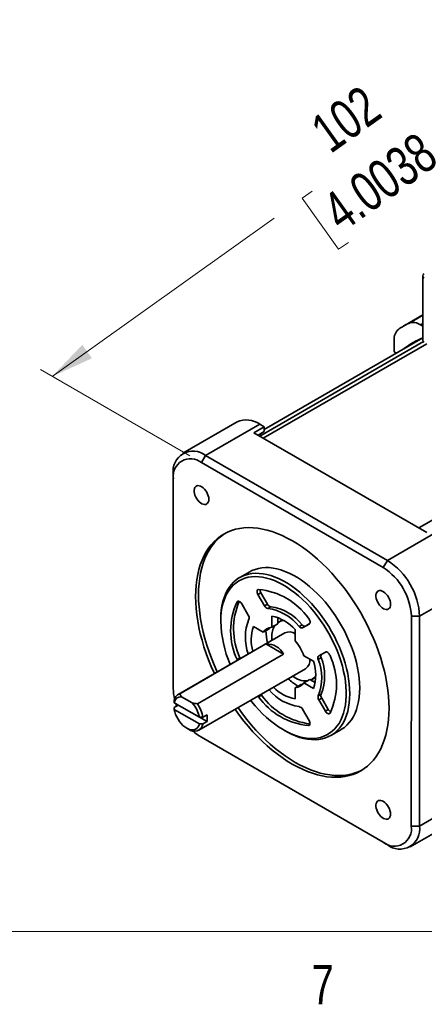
# Model space of a CAD drawing. Header units: millimetres. Extents: x 11 to 421, y 5 to 275.
# Tile 3 of 20: x 73 to 97, y 6 to 65. Entities that reach past the tile are written whole.
import ezdxf

# ---------------------------------------------------------------- set-up
doc = ezdxf.new("R2010")
doc.units = ezdxf.units.MM
doc.styles.add('SLDTEXTSTYLE0', font='TXT', dxfattribs={"width": 0.75})
doc.dimstyles.new('SLDDIMSTYLE4', dxfattribs={"dimtxt": 0.18, "dimasz": 3, "dimexe": 0, "dimexo": 0.0625, "dimgap": 0, "dimtad": 0, "dimtih": 1, "dimtoh": 1, "dimdec": 0, "dimrnd": 1e-09, "dimzin": 0, "dimdsep": 46, "dimtxsty": 'Standard', "dimsah": 1, "dimcen": 0.09, "dimadec": 0, "dimazin": 0, "dimtfac": 3, "dimtdec": 0, "dimtofl": 0, "dimtmove": 0, "dimatfit": 3, "dimfxl": 1, "dimfrac": 2, "dimtolj": 1, "dimtzin": 0, "dimarcsym": 0})
doc.dimstyles.new('SLDDIMSTYLE5', dxfattribs={"dimtxt": 2.38125, "dimasz": 3, "dimexe": 0, "dimexo": 0.0625, "dimgap": 0.595313, "dimtad": 0, "dimdec": 0, "dimlfac": 2, "dimrnd": 1e-09, "dimzin": 12, "dimdsep": 46, "dimtxsty": 'SLDTEXTSTYLE0', "dimsah": 1, "dimcen": 0.09, "dimadec": 0, "dimazin": 3, "dimtfac": 1, "dimtdec": 0, "dimtofl": 0, "dimtmove": 0, "dimatfit": 3, "dimfxl": 1, "dimfrac": 2, "dimtolj": 1, "dimtzin": 12, "dimarcsym": 0})

# ---------------------------------------------------------------- blocks, each defined once
blk = doc.blocks.new('_D_7')
at = {"color": 7, "linetype": 'Continuous', "lineweight": 0}
for p, q in [((110.418, 68.919), (100.541, 61.876)), ((118.105, 64.479), (109.711, 69.328)), ((98.253, 60.245), (98.843, 60.666)), ((98.843, 60.666), (101.039, 57.585)), ((101.039, 57.585), (100.45, 57.165)), ((90.375, 54.629), (89.786, 54.208)), ((89.786, 54.208), (91.982, 51.128)), ((74.708, 43.458), (88.088, 52.998)), ((91.982, 51.128), (92.572, 51.548)), ((83.004, 38.665), (74.001, 43.866))]:
    blk.add_line(p, q, dxfattribs=at)
at = {"color": 7, "linetype": 'Continuous', "lineweight": 18}
for points in [[(110.418, 68.919), (108.021, 67.824), (108.601, 67.01)], [(74.708, 43.458), (77.105, 44.553), (76.524, 45.367)]]:
    blk.add_solid(points, dxfattribs=at)
at = {"color": 7, "linetype": 'Continuous', "lineweight": 18, "char_height": 2.3813, "attachment_point": 1, "rotation": 35.48905, "style": 'SLDTEXTSTYLE0'}
for s, insert in [('102', (90.103, 58.797)), ('4.0038', (90.79, 54.047))]:
    blk.add_mtext(s, dxfattribs=dict(at, insert=insert))

msp = doc.modelspace()

# ---------------------------------------------------------------- linework, layer by layer
at = {"color": 7, "linetype": 'Continuous', "lineweight": 35}
for p, q in [((97.059, 49.523), (97.058, 45.645)), ((97.058, 47.167), (95.898, 46.497)), ((97.058, 46.492), (96.926, 46.569)), ((97.057, 45.781), (87.494, 40.26)), ((95.325, 45.645), (95.324, 44.942)), ((95.464, 44.861), (95.324, 44.942)), ((85.853, 40.71), (82.583, 38.822)), ((87.229, 40.573), (83.958, 38.685)), ((86.875, 40.063), (87.494, 40.42)), ((87.494, 40.42), (87.229, 40.573)), ((87.494, 40.42), (87.494, 40.138)), ((97.305, 34.038), (86.875, 40.063)), ((87.494, 40.138), (87.119, 39.922)), ((83.958, 38.685), (83.711, 38.257)), ((83.958, 38.685), (94.919, 32.354)), ((94.671, 31.926), (83.711, 38.257)), ((82.01, 24.909), (82.013, 37.564)), ((82.013, 37.564), (82.013, 37.278)), ((82.013, 37.278), (82.01, 24.623)), ((94.919, 32.354), (98.189, 34.242)), ((94.919, 32.354), (94.671, 31.926)), ((86.616, 31.67), (86.015, 31.323)), ((87.114, 30.305), (87.29, 30.407)), ((87.509, 29.619), (87.114, 30.305)), ((87.29, 30.407), (87.686, 29.721)), ((100.133, 30.874), (96.862, 28.986)), ((86.135, 29.74), (86.531, 29.055)), ((87.686, 29.721), (87.509, 29.619)), ((87.707, 29.463), (87.884, 29.565)), ((84.875, 28.805), (84.875, 28.682)), ((87.952, 28.321), (87.952, 28.998)), ((87.952, 28.321), (88.305, 28.525)), ((88.305, 28.525), (88.305, 28.911)), ((88.542, 28.741), (88.365, 28.639)), ((88.542, 28.741), (88.606, 28.773)), ((90.204, 28.519), (89.809, 28.291)), ((89.985, 28.393), (90.208, 28.521)), ((96.364, 16.332), (96.367, 28.986)), ((96.862, 28.986), (96.367, 28.986)), ((96.862, 28.986), (96.859, 16.332)), ((88.74, 27.989), (82.306, 24.275)), ((86.847, 28.361), (87.434, 28.022)), ((87.434, 28.022), (87.787, 28.227)), ((89.366, 28.182), (89.366, 27.504)), ((89.787, 28.466), (89.61, 28.364)), ((89.809, 28.291), (89.985, 28.393)), ((87.598, 27.315), (82.401, 24.315)), ((87.598, 27.315), (88.658, 26.702)), ((90.786, 26.597), (91.182, 26.825)), ((83.461, 23.702), (88.658, 26.702)), ((85.854, 26.382), (86.03, 26.484)), ((85.874, 26.335), (85.854, 26.382)), ((86.051, 26.437), (86.03, 26.484)), ((89.883, 26.607), (90.47, 26.269)), ((90.75, 26.389), (90.927, 26.491)), ((83.556, 22.11), (89.99, 25.824)), ((89.883, 24.975), (90.236, 25.179)), ((90.469, 24.636), (89.883, 24.975)), ((90.57, 24.986), (90.236, 25.179)), ((90.365, 25.175), (90.542, 25.277)), ((90.602, 25.316), (90.542, 25.277)), ((82.01, 24.909), (82.01, 24.623)), ((89.365, 24.676), (89.719, 24.88)), ((89.365, 24.676), (89.365, 23.999)), ((82.067, 23.773), (83.582, 22.897)), ((83.149, 23.76), (82.501, 24.134)), ((87.153, 24.13), (87.124, 24.17)), ((87.33, 24.232), (87.153, 24.13)), ((87.33, 24.232), (87.301, 24.272)), ((90.927, 24.294), (90.75, 24.192)), ((90.786, 23.942), (90.962, 24.044)), ((91.181, 23.257), (90.786, 23.942)), ((90.962, 24.044), (91.358, 23.359)), ((82.065, 23.488), (82.312, 23.631)), ((83.582, 22.489), (82.067, 23.364)), ((89.807, 23.378), (90.203, 22.692)), ((91.358, 23.359), (91.181, 23.257)), ((83.582, 22.897), (84.044, 22.631)), ((84.044, 23.039), (83.797, 22.896)), ((84.044, 22.631), (83.797, 22.488)), ((82.824, 22.233), (82.931, 22.172)), ((88.658, 22.13), (88.764, 22.069)), ((91.514, 21.797), (92.115, 22.143)), ((83.706, 21.684), (94.666, 15.353)), ((96.859, 16.332), (100.129, 18.219)), ((96.289, 15.073), (99.56, 16.961)), ((96.364, 16.332), (96.859, 16.332)), ((94.914, 15.21), (94.666, 15.353))]:
    msp.add_line(p, q, dxfattribs=at)
at = {"color": 8, "linetype": 'Continuous', "lineweight": 35}
for p, q in [((96.209, 46.661), (97.058, 47.151)), ((96.926, 46.569), (97.058, 46.645)), ((97.1, 45.556), (87.23, 39.858)), ((87.436, 39.739), (97.301, 45.433)), ((106.721, 40.041), (96.814, 34.322)), ((85.855, 29.855), (85.927, 29.896)), ((90.161, 22.392), (90.234, 22.434))]:
    msp.add_line(p, q, dxfattribs=at)
at = {"color": 7, "linetype": 'Continuous', "lineweight": 18}
msp.add_line((415.957, 9.959), (15.907, 9.959), dxfattribs=at)
at = {"color": 7, "linetype": 'Continuous', "lineweight": 35, "flags": 128}
for points in [[(96.557, 45.492), (96.619, 45.541), (96.79, 45.666)], [(84.152, 36.042), (84.144, 35.95), (84.12, 35.871), (84.082, 35.807), (84.03, 35.761), (83.966, 35.734), (83.894, 35.727), (83.814, 35.741), (83.731, 35.776), (83.647, 35.829), (83.566, 35.899), (83.489, 35.983), (83.421, 36.079), (83.363, 36.183), (83.317, 36.291), (83.286, 36.399), (83.27, 36.503), (83.27, 36.6), (83.286, 36.686), (83.317, 36.758), (83.363, 36.814), (83.421, 36.85), (83.489, 36.867), (83.566, 36.863), (83.647, 36.839), (83.731, 36.795), (83.815, 36.733), (83.894, 36.656), (83.967, 36.565), (84.03, 36.465), (84.082, 36.359), (84.121, 36.25), (84.144, 36.143), (84.152, 36.042)], [(95.022, 23.435), (95.014, 23.792), (94.99, 24.157), (94.951, 24.53), (94.895, 24.909), (94.824, 25.293), (94.737, 25.681), (94.635, 26.072), (94.519, 26.466), (94.387, 26.86), (94.242, 27.254), (94.082, 27.647), (93.909, 28.037), (93.723, 28.425), (93.525, 28.807), (93.315, 29.185), (93.093, 29.555), (92.861, 29.918), (92.619, 30.273), (92.367, 30.618), (92.107, 30.953), (91.839, 31.276), (91.563, 31.587), (91.281, 31.885), (90.993, 32.169), (90.7, 32.438), (90.403, 32.692), (90.103, 32.93), (89.8, 33.151), (89.496, 33.354), (89.19, 33.54), (88.885, 33.707), (88.581, 33.855), (88.278, 33.984), (87.978, 34.094), (87.681, 34.183), (87.388, 34.252), (87.1, 34.3), (86.818, 34.328), (86.542, 34.336), (86.273, 34.323), (86.013, 34.289), (85.761, 34.234), (85.519, 34.16), (85.287, 34.065), (85.065, 33.95), (84.855, 33.816), (84.656, 33.662), (84.47, 33.49), (84.297, 33.299), (84.137, 33.091), (83.992, 32.865), (83.86, 32.623), (83.743, 32.364), (83.641, 32.091), (83.554, 31.803), (83.483, 31.501), (83.427, 31.187), (83.387, 30.86), (83.363, 30.522), (83.355, 30.175), (83.363, 29.817), (83.387, 29.452), (83.426, 29.079), (83.482, 28.701), (83.553, 28.316), (83.64, 27.928), (83.742, 27.537), (83.859, 27.144), (83.99, 26.749), (84.136, 26.355), (84.295, 25.963), (84.468, 25.572), (84.486, 25.533)], [(85.153, 33.999), (85.031, 33.918), (84.833, 33.764), (84.647, 33.592), (84.474, 33.401), (84.314, 33.193), (84.168, 32.967), (84.037, 32.725), (83.92, 32.467), (83.818, 32.193), (83.731, 31.905), (83.66, 31.603), (83.604, 31.289), (83.564, 30.962), (83.54, 30.624), (83.532, 30.277), (83.54, 29.919), (83.563, 29.554), (83.603, 29.181), (83.659, 28.803), (83.73, 28.419), (83.817, 28.03), (83.919, 27.639), (84.035, 27.246), (84.167, 26.851), (84.312, 26.457), (84.472, 26.065), (84.645, 25.674), (84.663, 25.635)], [(84.875, 28.806), (84.883, 29.089), (84.907, 29.362), (84.947, 29.623), (85.003, 29.872), (85.074, 30.107), (85.16, 30.327), (85.261, 30.532), (85.376, 30.721), (85.506, 30.892), (85.648, 31.046), (85.804, 31.181), (85.971, 31.297), (86.151, 31.394), (86.34, 31.471), (86.54, 31.528), (86.749, 31.564), (86.967, 31.58), (87.191, 31.575), (87.422, 31.55), (87.659, 31.504), (87.9, 31.437), (88.145, 31.351), (88.392, 31.245), (88.641, 31.12), (88.89, 30.976), (89.139, 30.814), (89.386, 30.634), (89.631, 30.438), (89.872, 30.225), (90.109, 29.998), (90.34, 29.756), (90.564, 29.502), (90.781, 29.235), (90.99, 28.957), (91.19, 28.67), (91.38, 28.373), (91.559, 28.07), (91.726, 27.76), (91.882, 27.445), (92.024, 27.127), (92.154, 26.806), (92.269, 26.484), (92.37, 26.162), (92.456, 25.843), (92.527, 25.526), (92.582, 25.213), (92.622, 24.906), (92.645, 24.606), (92.653, 24.313), (92.645, 24.03), (92.621, 23.757), (92.581, 23.496), (92.526, 23.248), (92.455, 23.013), (92.369, 22.792), (92.268, 22.587), (92.152, 22.399), (92.023, 22.227), (91.88, 22.074), (91.725, 21.938), (91.557, 21.822), (91.378, 21.725), (91.188, 21.648), (90.988, 21.592), (90.779, 21.555), (90.562, 21.54), (90.337, 21.544), (90.106, 21.57), (89.87, 21.616), (89.629, 21.682), (89.384, 21.769), (89.137, 21.875), (88.888, 22), (88.764, 22.069)], [(86.616, 31.67), (86.752, 31.741), (86.942, 31.818), (87.141, 31.875), (87.35, 31.911), (87.568, 31.927), (87.792, 31.922), (88.023, 31.897), (88.26, 31.851), (88.501, 31.784), (88.746, 31.698), (88.993, 31.592), (89.242, 31.467), (89.491, 31.323), (89.74, 31.161), (89.987, 30.981), (90.232, 30.785), (90.473, 30.572), (90.71, 30.345), (90.941, 30.103), (91.165, 29.849), (91.382, 29.582), (91.591, 29.304), (91.791, 29.017), (91.981, 28.72), (92.16, 28.417), (92.327, 28.107), (92.483, 27.792), (92.625, 27.474), (92.755, 27.153), (92.87, 26.831), (92.971, 26.509), (93.057, 26.19), (93.128, 25.873), (93.183, 25.56), (93.223, 25.253), (93.247, 24.953), (93.254, 24.66), (93.246, 24.377), (93.222, 24.104), (93.182, 23.843), (93.127, 23.595), (93.056, 23.36), (92.97, 23.139), (92.869, 22.934), (92.753, 22.746), (92.624, 22.574), (92.481, 22.421), (92.326, 22.285), (92.158, 22.169), (92.115, 22.143)], [(86.682, 23.914), (86.73, 23.853), (86.945, 23.593), (87.167, 23.345), (87.395, 23.11), (87.629, 22.889), (87.867, 22.684), (88.108, 22.494), (88.351, 22.322), (88.596, 22.167), (88.841, 22.03), (89.085, 21.912), (89.327, 21.813), (89.567, 21.733), (89.803, 21.674), (90.034, 21.635), (90.259, 21.616), (90.478, 21.618), (90.688, 21.64), (90.891, 21.683), (91.084, 21.746), (91.267, 21.829), (91.439, 21.931), (91.599, 22.053), (91.747, 22.193), (91.882, 22.351), (92.003, 22.527), (92.11, 22.719), (92.203, 22.927), (92.281, 23.15), (92.344, 23.387), (92.392, 23.638), (92.423, 23.9), (92.439, 24.173), (92.439, 24.456), (92.424, 24.747), (92.392, 25.046), (92.345, 25.351), (92.282, 25.661), (92.204, 25.974), (92.111, 26.289), (92.004, 26.606), (91.883, 26.921), (91.748, 27.235), (91.6, 27.546), (91.44, 27.853), (91.268, 28.154), (91.086, 28.448), (90.893, 28.734), (90.69, 29.01), (90.48, 29.276), (90.261, 29.53), (90.036, 29.772), (89.805, 29.999), (89.569, 30.213), (89.33, 30.41), (89.087, 30.591), (88.843, 30.755), (88.598, 30.901), (88.353, 31.029), (88.11, 31.137), (87.869, 31.227), (87.631, 31.296), (87.398, 31.345), (87.169, 31.374), (86.947, 31.382), (86.733, 31.37), (86.526, 31.338), (86.328, 31.285), (86.14, 31.212), (85.963, 31.12), (85.796, 31.008), (85.642, 30.877), (85.501, 30.727), (85.372, 30.56), (85.258, 30.376), (85.158, 30.176), (85.072, 29.96), (85.002, 29.73), (84.947, 29.486), (84.907, 29.23), (84.883, 28.962), (84.875, 28.684), (84.875, 28.684)], [(87.114, 30.305), (87.088, 30.357), (87.071, 30.41), (87.063, 30.461), (87.064, 30.508), (87.075, 30.547), (87.094, 30.578), (87.122, 30.597), (87.155, 30.605)], [(95.112, 29.711), (95.104, 29.619), (95.081, 29.54), (95.042, 29.476), (94.99, 29.429), (94.927, 29.403), (94.854, 29.396), (94.774, 29.41), (94.691, 29.444), (94.607, 29.498), (94.526, 29.568), (94.449, 29.652), (94.381, 29.748), (94.323, 29.852), (94.278, 29.959), (94.246, 30.067), (94.23, 30.172), (94.23, 30.269), (94.246, 30.355), (94.278, 30.427), (94.323, 30.482), (94.381, 30.519), (94.45, 30.536), (94.526, 30.532), (94.608, 30.508), (94.692, 30.464), (94.775, 30.402), (94.854, 30.324), (94.927, 30.234), (94.99, 30.134), (95.042, 30.027), (95.081, 29.919), (95.104, 29.812), (95.112, 29.711)], [(85.855, 29.855), (85.878, 29.88), (85.909, 29.894), (85.945, 29.896), (85.985, 29.885), (86.026, 29.863), (86.066, 29.83), (86.103, 29.788), (86.135, 29.74)], [(90.163, 28.867), (90.197, 28.821), (90.224, 28.77), (90.244, 28.717), (90.254, 28.665), (90.256, 28.616), (90.247, 28.575), (90.23, 28.542), (90.204, 28.519)], [(87.787, 28.227), (87.836, 28.289), (87.851, 28.305)], [(87.951, 27.724), (87.959, 27.545), (87.96, 27.539)], [(91.182, 26.825), (91.214, 26.836), (91.252, 26.834), (91.292, 26.821), (91.333, 26.796), (91.373, 26.76), (91.409, 26.717), (91.439, 26.668), (91.463, 26.615)], [(89.819, 24.896), (89.797, 24.891), (89.719, 24.88)], [(82.067, 23.364), (82.102, 23.217), (82.152, 23.067), (82.218, 22.919), (82.297, 22.776), (82.388, 22.64), (82.488, 22.515), (82.596, 22.404), (82.709, 22.309), (82.824, 22.233), (82.94, 22.176), (83.053, 22.14), (83.161, 22.127), (83.261, 22.135), (83.352, 22.166), (83.431, 22.218), (83.497, 22.291), (83.547, 22.382), (83.582, 22.489)], [(82.164, 23.716), (82.21, 23.584), (82.213, 23.574)], [(85.736, 23.368), (85.758, 23.336), (86.01, 22.991), (86.27, 22.657), (86.539, 22.333), (86.814, 22.022), (87.096, 21.724), (87.384, 21.44), (87.677, 21.171), (87.974, 20.917), (88.274, 20.679), (88.577, 20.458), (88.881, 20.255), (89.187, 20.069), (89.492, 19.902), (89.797, 19.754), (90.099, 19.625), (90.4, 19.516), (90.697, 19.427), (90.99, 19.358), (91.277, 19.309), (91.56, 19.281), (91.835, 19.274), (92.104, 19.287), (92.364, 19.321), (92.616, 19.375), (92.858, 19.45), (93.091, 19.544), (93.312, 19.659), (93.523, 19.794), (93.721, 19.947), (93.907, 20.119), (94.08, 20.31), (94.24, 20.519), (94.386, 20.744), (94.517, 20.987), (94.634, 21.245), (94.736, 21.518), (94.823, 21.806), (94.894, 22.108), (94.95, 22.423), (94.99, 22.749), (95.014, 23.087), (95.022, 23.435)], [(85.913, 23.47), (85.935, 23.438), (86.187, 23.093), (86.447, 22.759), (86.715, 22.435), (86.991, 22.124), (87.273, 21.826), (87.561, 21.542), (87.854, 21.273), (88.151, 21.019), (88.451, 20.781), (88.754, 20.561), (89.058, 20.357), (89.364, 20.171), (89.669, 20.004), (89.973, 19.856), (90.276, 19.727), (90.576, 19.618), (90.873, 19.529), (91.166, 19.46), (91.454, 19.411), (91.736, 19.383), (92.012, 19.376), (92.281, 19.389), (92.541, 19.423), (92.793, 19.477), (93.035, 19.552), (93.267, 19.647), (93.401, 19.712)], [(91.462, 23.142), (91.438, 23.117), (91.408, 23.103), (91.372, 23.101), (91.332, 23.112), (91.291, 23.134), (91.251, 23.167), (91.213, 23.209), (91.181, 23.257)], [(90.203, 22.692), (90.228, 22.64), (90.246, 22.587), (90.254, 22.536), (90.253, 22.489), (90.242, 22.45), (90.222, 22.419), (90.195, 22.4), (90.161, 22.392)], [(95.109, 17.057), (95.101, 16.965), (95.077, 16.885), (95.039, 16.821), (94.987, 16.775), (94.923, 16.748), (94.85, 16.742), (94.771, 16.756), (94.688, 16.79), (94.604, 16.843), (94.522, 16.913), (94.446, 16.998), (94.377, 17.093), (94.319, 17.197), (94.274, 17.305), (94.243, 17.413), (94.227, 17.518), (94.227, 17.615), (94.243, 17.701), (94.274, 17.773), (94.32, 17.828), (94.378, 17.865), (94.446, 17.881), (94.523, 17.878), (94.604, 17.853), (94.688, 17.809), (94.771, 17.748), (94.851, 17.67), (94.923, 17.579), (94.987, 17.479), (95.039, 17.373), (95.077, 17.265), (95.101, 17.158), (95.109, 17.057)]]:
    msp.add_lwpolyline(points, dxfattribs=at)
at = {"color": 7, "linetype": 'Continuous', "lineweight": 35}
for centre, radius, start, end in [((97.194, 49.523), 0.131, 110.79893, 249.20107), ((98.184, 42.537), 4.572, 115.58321, 124.36435), ((96.479, 45.931), 0.778, 54.994, 110.29713), ((96.099, 45.713), 0.777, 129.64836, 184.97872), ((98.577, 41.856), 4.209, 111.15715, 128.82849), ((97.202, 45.655), 0.144, 184.04281, 247.24068), ((86.423, 39.45), 1.382, 54.33267, 114.33244), ((83.202, 37.75), 1.203, 51.02714, 188.92043), ((83.048, 37.445), 1.048, 50.76513, 189.18244), ((92.649, 28.8), 4.217, 2.53123, 57.4477), ((92.683, 28.819), 3.688, 2.59495, 57.38399), ((86.775, 26.474), 4.148, 35.23495, 84.73883), ((87.577, 30.585), 0.337, 176.32183, 211.89937), ((89.565, 28.117), 4.097, 154.90733, 205.06108), ((89.808, 28.232), 4.163, 156.62154, 204.82992), ((87.942, 29.843), 0.283, 205.35965, 258.24184), ((87.765, 29.741), 0.283, 205.35965, 258.24184), ((87.263, 26.498), 2.999, 38.49007, 81.48372), ((87.44, 26.6), 2.999, 38.49007, 81.48372), ((91.982, 28.842), 7.108, 181.27251, 202.86756), ((89.308, 27.716), 2.95, 158.32495, 199.83741), ((86.298, 28.894), 0.283, 341.72285, 34.62488), ((87.45, 26.498), 2.55, 41.31237, 78.66142), ((88.716, 28.028), 0.704, 92.87497, 125.69119), ((89.195, 27.556), 2.482, 161.07377, 195.95318), ((88.005, 27.63), 0.693, 94.42052, 145.52705), ((90.841, 28.164), 3.244, 180.82456, 193.90458), ((89.188, 27.771), 1.237, 147.80547, 182.18605), ((88.997, 27.395), 0.647, 55.28307, 113.36249), ((89.758, 28.459), 0.175, 212.65713, 286.8919), ((89.935, 28.561), 0.175, 212.65713, 286.8919), ((86.698, 25.367), 3.418, 21.27897, 38.69997), ((87.663, 26.204), 1.113, 26.59565, 93.37814), ((89.625, 26.334), 0.627, 305.61388, 5.67387), ((88.055, 25.453), 2.549, 341.30093, 18.66747), ((90.906, 26.469), 0.175, 133.05597, 207.32717), ((87.962, 25.291), 2.997, 338.47742, 21.49098), ((91.085, 26.571), 0.177, 134.89896, 207.0315), ((88.139, 25.393), 2.997, 338.47742, 21.49098), ((87.752, 24.88), 4.097, 334.90733, 25.06108), ((91.185, 27.547), 3.233, 226.06822, 239.18652), ((90.036, 26.408), 1.324, 231.36843, 271.57589), ((89.312, 25.367), 0.693, 274.42052, 325.52705), ((90.014, 25.78), 0.7, 294.13356, 327.22618), ((84.84, 24.651), 2.83, 180.55499, 193.5518), ((90.038, 26.453), 2.951, 220.16485, 261.63807), ((89.843, 26.435), 2.483, 224.04782, 258.89024), ((82.565, 23.839), 0.503, 109.01906, 173.46943), ((82.482, 23.717), 0.418, 87.36621, 172.33978), ((90.542, 26.523), 4.148, 215.23495, 264.73883), ((90.764, 26.676), 4.215, 215.45169, 263.04148), ((91.019, 24.103), 0.283, 161.72285, 214.62488), ((91.195, 24.205), 0.283, 161.72285, 214.62487), ((81.805, 22.545), 1.812, 11.2137, 42.12), ((81.818, 22.545), 2.01, 10.04898, 35.14226), ((89.551, 23.256), 0.283, 25.35965, 78.24184), ((91.655, 23.517), 0.337, 208.07956, 243.68157), ((82.89, 22.835), 1.172, 349.95658, 10.01182), ((83.274, 22.576), 0.531, 229.72649, 350.38877), ((85.145, 24.118), 2.828, 226.58362, 239.42266), ((95.329, 16.164), 1.048, 230.76513, 9.18244), ((95.67, 16.145), 1.203, 231.02714, 8.92043)]:
    msp.add_arc(centre, radius, start, end, dxfattribs=at)
for points in [[(82.067, 23.773), (82.066, 23.814), (82.065, 23.855), (82.065, 23.896)], [(82.401, 24.315), (82.427, 24.253), (82.459, 24.193), (82.501, 24.134)], [(82.067, 23.364), (82.066, 23.406), (82.065, 23.447), (82.065, 23.488)], [(83.461, 23.702), (83.355, 23.718), (83.25, 23.736), (83.149, 23.76)], [(83.797, 22.896), (83.725, 22.896), (83.654, 22.897), (83.582, 22.897)], [(83.797, 22.488), (83.725, 22.488), (83.654, 22.489), (83.582, 22.489)]]:
    msp.add_open_spline(points, degree=3, dxfattribs=at)

# ---------------------------------------------------------------- texts
at = {"color": 7, "linetype": 'Continuous', "lineweight": 0, "insert": (90.359, 7.957), "char_height": 2.381, "attachment_point": 1, "style": 'SLDTEXTSTYLE0'}
msp.add_mtext('7', dxfattribs=at)

# ---------------------------------------------------------------- dimensions: what is measured, and where the dimension line sits
at = {"color": 7, "linetype": 'Continuous', "lineweight": 18}
dim = msp.add_linear_dim(base=(110.418, 68.919), p1=(83.711, 38.257), p2=(118.812, 64.07), angle=35.48905, dimstyle='SLDDIMSTYLE5', dxfattribs=at)
dim.commit()
dim.dimension.update_dxf_attribs({"geometry": '_D_7', "text_midpoint": (94.314, 57.437), "dimtype": 160})

# ---------------------------------------------------------------- leaders
at = {"color": 7, "linetype": 'Continuous', "lineweight": 0}
msp.add_leader([(60.053, 58.643), (75.223, 78.379)], dimstyle='SLDDIMSTYLE4', dxfattribs=at)

doc.saveas('drawing.dxf')
